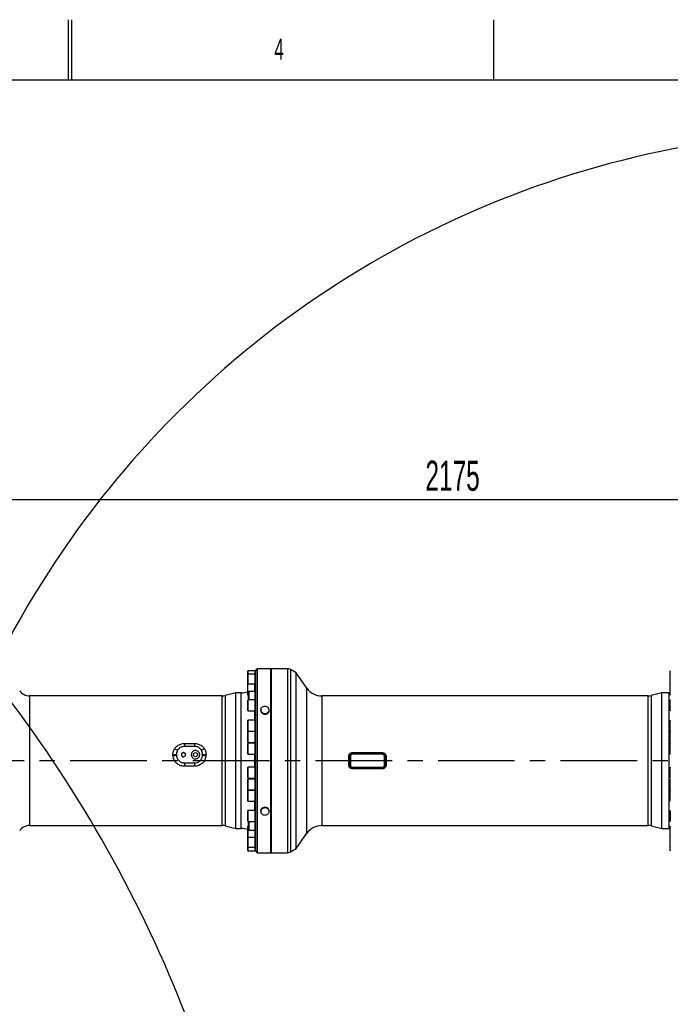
# Model space of a CAD drawing. Extents: x 0 to 8410, y 0 to 5940.
# Tile 62 of 212: x 2019 to 3098, y 4307 to 5940. Entities that reach past the tile are written whole.
import ezdxf

# ---------------------------------------------------------------- set-up
doc = ezdxf.new("R2010")
doc.units = 0
doc.header["$LTSCALE"] = 10
doc.linetypes.add('CENTERX2', pattern=[20.32, 12.7, -2.54, 2.54, -2.54])
doc.layers.get('0').update_dxf_attribs({"linetype": 'CONTINUOUS'})
doc.styles.add('SLDTEXTSTYLE0', font='TXT', dxfattribs={"width": 0.605})
doc.dimstyles.new('SLDDIMSTYLE1', dxfattribs={"dimtxt": 50, "dimasz": 50, "dimexe": 0, "dimexo": 0.0625, "dimgap": 12.5, "dimtad": 1, "dimdec": 1, "dimrnd": 1e-09, "dimzin": 12, "dimtxsty": 'SLDTEXTSTYLE0', "dimsah": 1, "dimcen": 0.09, "dimazin": 3, "dimtfac": 1, "dimtofl": 0, "dimtmove": 0, "dimatfit": 3, "dimtolj": 1, "dimtzin": 12})

# ---------------------------------------------------------------- blocks, each defined once
blk = doc.blocks.new('_D_4')
at = {"color": 7, "linetype": 'CONTINUOUS'}
for p, q in [((1680.8, 4421.4), (1680.8, 5159.5)), ((3855.8, 4731.4), (3855.8, 5159.5)), ((1680.8, 5144.5), (3855.8, 5144.5))]:
    blk.add_line(p, q, dxfattribs=at)
for points in [[(1680.8, 5144.5), (1730.8, 5137), (1730.8, 5152)], [(3855.8, 5144.5), (3805.8, 5152), (3805.8, 5137)]]:
    blk.add_solid(points, dxfattribs=at)
at = {"color": 7, "linetype": 'CONTINUOUS', "insert": (2691.9, 5208.9), "char_height": 50, "attachment_point": 1, "style": 'SLDTEXTSTYLE0'}
blk.add_mtext('2175', dxfattribs=at)

msp = doc.modelspace()

# ---------------------------------------------------------------- linework, layer by layer
at = {"color": 7, "linetype": 'CONTINUOUS'}
for p, q in [((2100, 5840), (2100, 5940)), ((2105, 5940), (2105, 5840)), ((2805, 5840), (2805, 5940)), ((8310, 5840), (200, 5840)), ((2397.26, 4854.32), (2397.26, 4859.99)), ((2397.26, 4837.76), (2397.26, 4854.32)), ((2409.26, 4860.49), (2397.76, 4860.49)), ((2409.26, 4854.82), (2397.76, 4854.82)), ((2410.76, 4860.85), (2409.26, 4860.85)), ((2409.26, 4860.85), (2409.26, 4855.18)), ((2410.76, 4855.18), (2409.26, 4855.18)), ((2409.26, 4855.18), (2409.26, 4844.65)), ((2410.76, 4711.35), (2410.76, 4860.85)), ((2435.76, 4863.85), (2413.76, 4863.85)), ((2436.06, 4863.85), (2435.76, 4863.55)), ((2435.76, 4711.35), (2435.76, 4863.85)), ((2463.08, 4863.85), (2436.06, 4863.85)), ((2436.06, 4863.85), (2436.06, 4558.85)), ((2477.76, 4856.92), (2468.08, 4862.51)), ((2477.76, 4565.78), (2477.76, 4856.92)), ((2495.46, 4831.65), (2477.76, 4856.92)), ((3097.26, 4854.32), (3097.26, 4859.99)), ((3097.26, 4837.76), (3097.26, 4854.32)), ((2397.26, 4820.49), (2397.26, 4837.76)), ((2409.26, 4838.26), (2397.76, 4838.26)), ((2409.26, 4844.65), (2409.26, 4838.63)), ((2410.76, 4838.63), (2409.26, 4838.63)), ((2409.26, 4826.66), (2409.26, 4838.63)), ((3097.26, 4820.49), (3097.26, 4837.76)), ((2355.16, 4818.85), (2035.73, 4818.85)), ((2377.67, 4823.85), (2360, 4819.45)), ((2386.63, 4823.85), (2377.67, 4823.85)), ((2377.67, 4598.85), (2377.67, 4823.85)), ((2397.76, 4819.99), (2398.76, 4819.99)), ((2398.76, 4812.17), (2398.76, 4825.79)), ((2409.26, 4826.29), (2399.26, 4826.29)), ((2410.76, 4826.66), (2409.26, 4826.66)), ((2409.26, 4826.66), (2409.26, 4817.16)), ((2409.26, 4817.16), (2409.26, 4812.53)), ((3061.3, 4818.85), (2520.04, 4818.85)), ((3083.76, 4823.85), (3066.15, 4819.45)), ((3095.76, 4823.85), (3083.76, 4823.85)), ((3083.76, 4598.85), (3083.76, 4823.85)), ((3097.26, 4823.93), (3095.76, 4823.85)), ((2397.26, 4794.4), (2397.26, 4811.67)), ((2409.26, 4812.17), (2397.76, 4812.17)), ((2410.76, 4812.53), (2409.26, 4812.53)), ((2409.26, 4812.53), (2409.26, 4797.06)), ((3097.26, 4794.4), (3097.26, 4811.67)), ((2397.76, 4793.9), (2409.26, 4793.9)), ((2409.26, 4797.06), (2409.26, 4793.53)), ((2409.26, 4793.53), (2410.76, 4793.53)), ((2418.76, 4795.5), (2418.76, 4794.41)), ((2432.76, 4794.41), (2432.76, 4795.5)), ((2397.26, 4760.88), (2397.26, 4778.15)), ((2409.26, 4778.65), (2397.76, 4778.65)), ((2410.76, 4779.01), (2409.26, 4779.01)), ((2409.26, 4779.01), (2409.26, 4761.7)), ((3097.26, 4760.88), (3097.26, 4778.15)), ((2397.26, 4742.16), (2397.26, 4759.43)), ((2397.76, 4760.38), (2409.26, 4760.38)), ((2409.26, 4759.93), (2397.76, 4759.93)), ((2409.26, 4761.7), (2409.26, 4760.3)), ((2410.76, 4760.3), (2409.26, 4760.3)), ((2409.26, 4760.3), (2409.26, 4750.8)), ((2409.26, 4750.8), (2409.26, 4741.3)), ((3097.26, 4742.16), (3097.26, 4759.43)), ((2309.12, 4735.06), (2292.4, 4735.06)), ((2397.26, 4722.64), (2397.26, 4739.91)), ((2397.76, 4741.66), (2409.26, 4741.66)), ((2409.26, 4740.41), (2397.76, 4740.41)), ((2409.26, 4741.3), (2410.76, 4741.3)), ((2410.76, 4740.78), (2409.26, 4740.78)), ((2409.26, 4740.78), (2409.26, 4722.26)), ((3097.26, 4722.64), (3097.26, 4739.91)), ((2279.15, 4721.68), (2279.2, 4720.49)), ((2322.32, 4720.49), (2322.37, 4721.68)), ((2397.76, 4722.14), (2409.26, 4722.14)), ((2409.26, 4722.26), (2409.26, 4721.78)), ((2409.26, 4721.78), (2410.76, 4721.78)), ((2292.64, 4707.6), (2308.88, 4707.6)), ((2410.76, 4561.85), (2410.76, 4711.35)), ((2435.76, 4558.85), (2435.76, 4711.35)), ((2397.26, 4682.79), (2397.26, 4700.06)), ((2409.26, 4700.56), (2397.76, 4700.56)), ((2410.76, 4700.93), (2409.26, 4700.93)), ((2409.26, 4700.93), (2409.26, 4681.93)), ((3097.26, 4682.79), (3097.26, 4700.06)), ((2397.26, 4671.91), (2397.26, 4680.55)), ((2397.26, 4663.28), (2397.26, 4671.91)), ((2397.76, 4682.29), (2409.26, 4682.29)), ((2409.26, 4681.05), (2397.76, 4681.05)), ((2409.26, 4681.93), (2410.76, 4681.93)), ((2409.26, 4681.93), (2409.26, 4681.93)), ((2410.76, 4681.41), (2409.26, 4681.41)), ((2409.26, 4681.41), (2409.26, 4662.41)), ((3097.26, 4671.91), (3097.26, 4680.55)), ((3097.26, 4663.28), (3097.26, 4671.91)), ((2397.26, 4661.56), (2397.26, 4661.83)), ((2397.26, 4644.56), (2397.26, 4661.56)), ((2397.76, 4662.78), (2409.26, 4662.78)), ((2409.26, 4662.33), (2397.76, 4662.33)), ((2409.26, 4662.41), (2410.76, 4662.41)), ((2409.26, 4662.41), (2409.26, 4643.69)), ((3097.26, 4644.56), (3097.26, 4661.83)), ((2397.76, 4644.06), (2409.26, 4644.06)), ((2409.26, 4643.69), (2410.76, 4643.69)), ((2397.26, 4627.09), (2397.26, 4628.31)), ((2397.26, 4611.04), (2397.26, 4627.09)), ((2409.26, 4628.81), (2397.76, 4628.81)), ((2410.76, 4629.17), (2409.26, 4629.17)), ((2409.26, 4629.17), (2409.26, 4610.17)), ((2418.76, 4628.3), (2418.76, 4627.21)), ((2432.76, 4627.21), (2432.76, 4628.3)), ((3097.26, 4628.31), (3097.26, 4611.04)), ((2035.73, 4603.85), (2355.16, 4603.85)), ((2397.76, 4610.54), (2409.26, 4610.54)), ((2398.76, 4605.55), (2398.76, 4610.54)), ((2398.76, 4596.91), (2398.76, 4605.55)), ((2409.26, 4610.17), (2410.76, 4610.17)), ((2409.26, 4610.17), (2409.26, 4596.05)), ((2520.04, 4603.85), (3061.3, 4603.85)), ((2360, 4603.26), (2377.67, 4598.85)), ((2377.67, 4598.85), (2386.63, 4598.85)), ((2397.26, 4599.45), (2397.26, 4602.21)), ((2397.26, 4584.94), (2397.26, 4599.45)), ((2398.76, 4602.71), (2397.76, 4602.71)), ((2399.26, 4596.41), (2409.26, 4596.41)), ((2409.26, 4596.05), (2410.76, 4596.05)), ((2409.26, 4596.05), (2409.26, 4584.08)), ((2477.76, 4565.78), (2495.46, 4591.06)), ((3066.15, 4603.26), (3083.76, 4598.85)), ((3083.76, 4598.85), (3095.76, 4598.85)), ((3095.76, 4598.85), (3097.26, 4598.78)), ((3097.26, 4584.94), (3097.26, 4602.21)), ((2397.26, 4580.87), (2397.26, 4584.94)), ((2397.26, 4568.39), (2397.26, 4580.87)), ((2397.76, 4584.44), (2409.26, 4584.44)), ((2409.26, 4584.08), (2410.76, 4584.08)), ((2409.26, 4584.08), (2409.26, 4567.52)), ((3097.26, 4568.39), (3097.26, 4584.88)), ((2397.26, 4562.72), (2397.26, 4568.39)), ((2397.76, 4567.89), (2409.26, 4567.89)), ((2397.76, 4562.22), (2409.26, 4562.22)), ((2409.26, 4567.52), (2410.76, 4567.52)), ((2409.26, 4567.52), (2409.26, 4561.85)), ((2409.26, 4561.85), (2410.76, 4561.85)), ((2413.76, 4558.85), (2435.76, 4558.85)), ((2435.76, 4559.15), (2436.06, 4558.85)), ((2436.06, 4558.85), (2463.08, 4558.85)), ((2468.08, 4560.19), (2477.76, 4565.78)), ((3097.26, 4562.72), (3097.26, 4568.39))]:
    msp.add_line(p, q, dxfattribs=at)
at = {"color": 8, "linetype": 'CONTINUOUS'}
for p, q in [((2397.76, 4860.49), (2397.76, 4854.82)), ((2397.76, 4854.82), (2397.76, 4838.26)), ((2413.76, 4711.35), (2413.76, 4863.85)), ((2463.08, 4863.85), (2463.08, 4558.85)), ((2468.08, 4862.51), (2468.08, 4560.19)), ((2397.76, 4819.99), (2397.76, 4838.26)), ((2035.73, 4818.85), (2035.73, 4603.85)), ((2355.16, 4603.85), (2355.16, 4818.85)), ((2360, 4819.45), (2360, 4711.35)), ((2386.63, 4711.35), (2386.63, 4823.85)), ((2399.26, 4826.29), (2399.26, 4812.17)), ((2495.46, 4591.06), (2495.46, 4831.65)), ((2520.04, 4818.85), (2520.04, 4603.85)), ((3061.3, 4603.85), (3061.3, 4818.85)), ((3066.15, 4819.45), (3066.15, 4603.26)), ((3095.76, 4711.35), (3095.76, 4823.85)), ((2397.76, 4812.17), (2397.76, 4793.9)), ((2408.83, 4778.65), (2408.83, 4793.9)), ((2397.76, 4778.65), (2397.76, 4760.38)), ((2397.76, 4759.93), (2397.76, 4741.66)), ((2408.83, 4759.93), (2408.83, 4760.38)), ((2292.4, 4739.9), (2292.4, 4735.06)), ((2292.4, 4739.9), (2309.12, 4739.9)), ((2309.12, 4739.9), (2309.12, 4735.06)), ((2397.76, 4740.41), (2397.76, 4722.14)), ((2408.83, 4740.41), (2408.83, 4741.66)), ((2273.39, 4720.09), (2273.35, 4721.23)), ((2328.17, 4721.23), (2328.13, 4720.09)), ((2408.83, 4711.35), (2408.83, 4722.14)), ((2564.85, 4703.85), (2564.85, 4718.85)), ((2566.17, 4718.82), (2566.17, 4703.89)), ((2567.49, 4718.78), (2567.49, 4703.92)), ((2570.76, 4723.38), (2570.76, 4724.78)), ((2570.76, 4724.78), (2620.76, 4724.78)), ((2570.76, 4723.38), (2570.76, 4722.04)), ((2620.76, 4723.38), (2570.76, 4723.38)), ((2620.76, 4722.04), (2570.76, 4722.04)), ((2620.76, 4723.38), (2620.76, 4724.78)), ((2620.76, 4723.38), (2620.76, 4722.04)), ((2624.03, 4703.92), (2624.03, 4718.78)), ((2625.35, 4703.89), (2625.35, 4718.82)), ((2626.67, 4718.85), (2626.67, 4703.85)), ((2292.64, 4707.6), (2292.64, 4702.15)), ((2308.88, 4702.15), (2292.64, 4702.15)), ((2308.88, 4707.6), (2308.88, 4702.15)), ((2360, 4711.35), (2360, 4603.26)), ((2386.63, 4598.85), (2386.63, 4711.35)), ((2408.83, 4700.56), (2408.83, 4711.35)), ((2413.76, 4558.85), (2413.76, 4711.35)), ((3095.76, 4598.85), (3095.76, 4711.35)), ((2397.76, 4700.56), (2397.76, 4682.29)), ((2570.76, 4700.67), (2570.76, 4699.32)), ((2570.76, 4700.67), (2620.76, 4700.67)), ((2570.76, 4697.93), (2570.76, 4699.32)), ((2570.76, 4699.32), (2620.76, 4699.32)), ((2620.76, 4697.93), (2570.76, 4697.93)), ((2620.76, 4700.67), (2620.76, 4699.32)), ((2620.76, 4697.93), (2620.76, 4699.32)), ((2397.76, 4681.05), (2397.76, 4671.91)), ((2397.76, 4671.91), (2397.76, 4662.78)), ((2408.83, 4681.05), (2408.83, 4682.29)), ((2397.76, 4662.33), (2397.76, 4662.04)), ((2397.76, 4662.04), (2397.76, 4644.06)), ((2408.83, 4662.33), (2408.83, 4662.78)), ((2408.83, 4628.81), (2408.83, 4644.06)), ((2397.76, 4628.81), (2397.76, 4627.52)), ((2397.76, 4627.52), (2397.76, 4610.54)), ((2399.26, 4610.54), (2399.26, 4605.55)), ((2399.26, 4605.55), (2399.26, 4596.41)), ((2397.76, 4602.71), (2397.76, 4599.79)), ((2397.76, 4599.79), (2397.76, 4584.44)), ((2397.76, 4584.44), (2397.76, 4581.1)), ((2397.76, 4581.1), (2397.76, 4567.89)), ((2397.76, 4567.89), (2397.76, 4562.22))]:
    msp.add_line(p, q, dxfattribs=at)
at = {"color": 7, "linetype": 'CENTERX2'}
msp.add_line((3855.76, 4711.35), (1155.22, 4711.35), dxfattribs=at)
at = {"color": 7, "linetype": 'CONTINUOUS', "flags": 128}
for points in [[(2426.1, 4789.64), (2427.64, 4789.85), (2429.1, 4790.34), (2430.38, 4791.09), (2431.44, 4792.06), (2432.2, 4793.21), (2432.65, 4794.47), (2432.75, 4795.78), (2432.5, 4797.08), (2431.91, 4798.3), (2431.02, 4799.38), (2429.86, 4800.26), (2428.49, 4800.9), (2426.99, 4801.28), (2425.42, 4801.36), (2423.88, 4801.15), (2422.42, 4800.66), (2421.14, 4799.91), (2420.08, 4798.94), (2419.31, 4797.79), (2418.87, 4796.53), (2418.77, 4795.22), (2419.02, 4793.92), (2419.61, 4792.7), (2420.5, 4791.62), (2421.66, 4790.74), (2423.03, 4790.09), (2424.53, 4789.72), (2426.1, 4789.64)], [(2418.76, 4794.41), (2418.77, 4794.13), (2419.02, 4792.83), (2419.61, 4791.61), (2420.5, 4790.53), (2421.66, 4789.65), (2423.03, 4789), (2424.53, 4788.63), (2426.1, 4788.55)], [(2426.1, 4788.55), (2427.64, 4788.76), (2429.1, 4789.25), (2430.38, 4790), (2431.44, 4790.97), (2432.2, 4792.12), (2432.65, 4793.38), (2432.76, 4794.41)], [(2432.76, 4628.3), (2432.75, 4628.58), (2432.5, 4629.87), (2431.91, 4631.09), (2431.02, 4632.17), (2429.86, 4633.06), (2428.49, 4633.7), (2426.99, 4634.07), (2425.42, 4634.16), (2423.88, 4633.95), (2422.42, 4633.46), (2421.14, 4632.7), (2420.08, 4631.73), (2419.31, 4630.59), (2418.87, 4629.33), (2418.76, 4628.3)], [(2426.1, 4621.34), (2427.64, 4621.55), (2429.1, 4622.04), (2430.38, 4622.8), (2431.44, 4623.77), (2432.2, 4624.92), (2432.65, 4626.18), (2432.75, 4627.49), (2432.5, 4628.79), (2431.91, 4630), (2431.02, 4631.08), (2429.86, 4631.97), (2428.49, 4632.61), (2426.99, 4632.99), (2425.42, 4633.07), (2423.88, 4632.86), (2422.42, 4632.37), (2421.14, 4631.62), (2420.08, 4630.64), (2419.31, 4629.5), (2418.87, 4628.24), (2418.77, 4626.92), (2419.02, 4625.63), (2419.61, 4624.41), (2420.5, 4623.33), (2421.66, 4622.45), (2423.03, 4621.8), (2424.53, 4621.43), (2426.1, 4621.34)]]:
    msp.add_lwpolyline(points, dxfattribs=at)
at = {"color": 7, "linetype": 'CONTINUOUS'}
msp.add_circle((2310.76, 4721.35), 3.4, dxfattribs=at)
for centre, radius, start, end in [((3409.39, 4158), 1597.52, 55.72743, 154.20614), ((248.79, 3489.09), 2196.98, 6.11166, 38.37992), ((2397.76, 4859.99), 0.5, 90, 180), ((2397.76, 4854.32), 0.5, 90, 180), ((2413.76, 4860.85), 3, 90, 180), ((2463.08, 4853.85), 10, 60, 90), ((3097.76, 4859.99), 0.5, 90, 180), ((3097.76, 4854.32), 0.5, 90, 180), ((2397.76, 4837.76), 0.5, 90, 180), ((3097.76, 4837.76), 0.5, 90, 180), ((2035.73, 4838.85), 20, 215, 270), ((2355.16, 4838.85), 20, 270, 284), ((2386.63, 4858.85), 35, 270, 287.67489), ((2397.76, 4820.49), 0.5, 180, 270), ((2399.26, 4825.79), 0.5, 90, 180), ((2520.04, 4848.85), 30, 215, 270), ((3061.3, 4838.85), 20, 270, 284.03624), ((3097.76, 4820.49), 0.5, 180, 270), ((2397.76, 4811.67), 0.5, 90, 180), ((3097.76, 4811.67), 0.5, 90, 180), ((2397.76, 4794.4), 0.5, 180, 270), ((3097.76, 4794.4), 0.5, 180, 270), ((2397.76, 4778.15), 0.5, 90, 180), ((3097.76, 4778.15), 0.5, 90, 180), ((2397.76, 4760.88), 0.5, 180, 270), ((2397.76, 4759.43), 0.5, 90, 180), ((3097.76, 4760.88), 0.5, 180, 270), ((3097.76, 4759.43), 0.5, 90, 180), ((2397.76, 4742.16), 0.5, 180, 270), ((2397.76, 4739.91), 0.5, 90, 180), ((3097.76, 4742.16), 0.5, 180, 270), ((3097.76, 4739.91), 0.5, 90, 180), ((2397.76, 4722.64), 0.5, 180, 270), ((3097.76, 4722.64), 0.5, 180, 270), ((2397.76, 4700.06), 0.5, 90, 180), ((3097.76, 4700.06), 0.5, 90, 180), ((2397.76, 4682.79), 0.5, 180, 270), ((2397.76, 4680.55), 0.5, 90, 180), ((3097.76, 4682.79), 0.5, 180, 270), ((3097.76, 4680.55), 0.5, 90, 180), ((2397.76, 4663.28), 0.5, 180, 270), ((2397.76, 4661.83), 0.5, 90, 180), ((3097.76, 4663.28), 0.5, 180, 270), ((3097.76, 4661.83), 0.5, 90, 180), ((2397.76, 4644.56), 0.5, 180, 270), ((3097.76, 4644.56), 0.5, 180, 270), ((2397.76, 4628.31), 0.5, 90, 180), ((3097.76, 4628.31), 0.5, 90, 180), ((2035.73, 4583.85), 20, 90, 145), ((2355.16, 4583.85), 20, 76, 90), ((2397.76, 4611.04), 0.5, 180, 270), ((2520.04, 4573.85), 30, 90, 145), ((3061.3, 4583.85), 20, 75.96376, 90), ((3097.76, 4611.04), 0.5, 180, 270), ((2386.63, 4563.85), 35, 72.32511, 90), ((2397.76, 4602.21), 0.5, 90, 180), ((2399.26, 4596.91), 0.5, 180, 270), ((3097.76, 4602.21), 0.5, 90, 180), ((2397.76, 4584.94), 0.5, 180, 270), ((3097.76, 4584.94), 0.5, 180, 270), ((2397.76, 4568.39), 0.5, 180, 270), ((2397.76, 4562.72), 0.5, 180, 270), ((2413.76, 4561.85), 3, 180, 270), ((2463.08, 4568.85), 10, 270, 300), ((3097.76, 4568.39), 0.5, 180, 270), ((3097.76, 4562.72), 0.5, 180, 270)]:
    msp.add_arc(centre, radius, start, end, dxfattribs=at)
at = {"color": 8, "linetype": 'CONTINUOUS'}
for centre, radius, start, end in [((2271.33, 4785.56), 64.35, 271.79654, 276.98216), ((2271.27, 4792.81), 72.75, 271.66836, 276.25286), ((2292.69, 4759.24), 32.67, 239.29648, 249.01589), ((2308.84, 4759.23), 32.65, 290.98148, 300.70615), ((2330.25, 4792.82), 72.76, 263.74739, 268.33155), ((2330.19, 4785.55), 64.34, 263.01751, 268.2038), ((2564.91, 4696.03), 22.82, 86.83132, 90.15408), ((2567.43, 4741.25), 22.47, 266.79468, 270.17008), ((2624.09, 4741.25), 22.47, 269.83, 273.20497), ((2626.61, 4696.04), 22.81, 89.84534, 93.16926), ((2564.91, 4726.32), 22.47, 269.83012, 273.20512), ((2567.43, 4681.1), 22.82, 89.84572, 93.16888), ((2624.09, 4681.1), 22.82, 86.83147, 90.15421), ((2626.61, 4726.31), 22.46, 266.79431, 270.17046)]:
    msp.add_arc(centre, radius, start, end, dxfattribs=at)
for points, knots in [([(2276.01, 4731.15), (2276.2, 4731.44), (2276.95, 4732.56), (2278.49, 4734.35), (2280.8, 4736.31), (2283.41, 4737.88), (2286.26, 4739.04), (2289.28, 4739.76), (2291.36, 4739.85), (2292.4, 4739.9)], [0, 0, 0, 0, 0.054303, 0.2101824, 0.3660668, 0.5234206, 0.6807767, 0.8403737, 1, 1, 1, 1]), ([(2309.12, 4739.9), (2310.16, 4739.85), (2312.24, 4739.76), (2315.26, 4739.04), (2318.11, 4737.88), (2320.72, 4736.31), (2323.03, 4734.35), (2324.57, 4732.56), (2325.32, 4731.44), (2325.51, 4731.15)], [0, 0, 0, 0, 0.1596259, 0.3192285, 0.4765841, 0.6339375, 0.7898215, 0.9457005, 1, 1, 1, 1]), ([(2273.35, 4721.23), (2273.35, 4722.06), (2273.35, 4723.72), (2273.81, 4726.24), (2274.64, 4728.78), (2275.55, 4730.35), (2276.01, 4731.15)], [0, 0, 0, 0, 0.2354316, 0.4757838, 0.7345162, 1, 1, 1, 1]), ([(2292.64, 4702.15), (2291.61, 4702.2), (2289.52, 4702.29), (2286.42, 4703.06), (2283.43, 4704.3), (2280.65, 4706.06), (2278.22, 4708.27), (2276.2, 4710.88), (2274.7, 4713.76), (2273.68, 4716.87), (2273.49, 4719), (2273.39, 4720.09)], [0, 0, 0, 0, 0.10622183, 0.21569486, 0.3281506, 0.43942861, 0.55406644, 0.66468694, 0.77884599, 0.88763195, 1, 1, 1, 1]), ([(2328.13, 4720.09), (2327.98, 4718.68), (2327.73, 4716.26), (2326.47, 4712.99), (2324.93, 4710.31), (2322.95, 4707.91), (2320.62, 4705.89), (2317.98, 4704.25), (2315.1, 4703.06), (2312.04, 4702.3), (2309.94, 4702.2), (2308.88, 4702.15)], [0, 0, 0, 0, 0.14541671, 0.25069591, 0.35911652, 0.46334611, 0.57043296, 0.67570756, 0.78374075, 0.89051301, 1, 1, 1, 1]), ([(2325.51, 4731.15), (2325.96, 4730.37), (2326.87, 4728.8), (2327.7, 4726.28), (2328.17, 4723.74), (2328.17, 4722.07), (2328.17, 4721.23)], [0, 0, 0, 0, 0.2587606, 0.5242188, 0.7596247, 1, 1, 1, 1]), ([(2564.85, 4718.85), (2564.92, 4719.54), (2565.05, 4720.89), (2566.09, 4722.66), (2567.58, 4723.98), (2569.24, 4724.68), (2570.33, 4724.75), (2570.76, 4724.78)], [0, 0, 0, 0, 0.2229501, 0.4345871, 0.6471792, 0.8611647, 1, 1, 1, 1]), ([(2570.76, 4723.38), (2570.24, 4723.33), (2569.21, 4723.23), (2567.84, 4722.45), (2566.8, 4721.29), (2566.25, 4720), (2566.19, 4719.15), (2566.17, 4718.82)], [0, 0, 0, 0, 0.2144833, 0.4290008, 0.6439794, 0.8591251, 1, 1, 1, 1]), ([(2570.76, 4722.04), (2570.42, 4722.01), (2569.73, 4721.95), (2568.87, 4721.49), (2568.18, 4720.85), (2567.68, 4720.02), (2567.5, 4719.27), (2567.49, 4718.84), (2567.49, 4718.78)], [0, 0, 0, 0, 0.19751138, 0.40704504, 0.5537981, 0.74904243, 0.96496514, 1, 1, 1, 1]), ([(2620.76, 4724.78), (2621.44, 4724.71), (2622.79, 4724.58), (2624.58, 4723.52), (2625.91, 4721.99), (2626.58, 4720.33), (2626.65, 4719.26), (2626.67, 4718.85)], [0, 0, 0, 0, 0.2188212, 0.4356652, 0.652744, 0.8688201, 1, 1, 1, 1]), ([(2625.35, 4718.82), (2625.3, 4719.33), (2625.2, 4720.35), (2624.41, 4721.72), (2623.25, 4722.75), (2621.96, 4723.31), (2621.1, 4723.36), (2620.76, 4723.38)], [0, 0, 0, 0, 0.2136131, 0.4273775, 0.6421086, 0.8572641, 1, 1, 1, 1]), ([(2624.03, 4718.78), (2624, 4719.12), (2623.93, 4719.82), (2623.44, 4720.72), (2622.73, 4721.43), (2621.84, 4721.93), (2621.13, 4722), (2620.76, 4722.04)], [0, 0, 0, 0, 0.1951568, 0.4134671, 0.5866017, 0.7838656, 1, 1, 1, 1]), ([(2570.76, 4697.93), (2570.08, 4697.99), (2568.73, 4698.13), (2566.94, 4699.19), (2565.61, 4700.72), (2564.94, 4702.38), (2564.87, 4703.45), (2564.85, 4703.85)], [0, 0, 0, 0, 0.2188222, 0.4356672, 0.652747, 0.8688195, 1, 1, 1, 1]), ([(2566.17, 4703.89), (2566.22, 4703.38), (2566.32, 4702.35), (2567.11, 4700.99), (2568.27, 4699.95), (2569.56, 4699.4), (2570.42, 4699.34), (2570.76, 4699.32)], [0, 0, 0, 0, 0.2136384, 0.4274062, 0.6421327, 0.8572837, 1, 1, 1, 1]), ([(2567.49, 4703.92), (2567.52, 4703.59), (2567.59, 4702.89), (2568.08, 4701.98), (2568.79, 4701.27), (2569.68, 4700.77), (2570.39, 4700.7), (2570.76, 4700.67)], [0, 0, 0, 0, 0.1951658, 0.4134715, 0.5866274, 0.7838747, 1, 1, 1, 1]), ([(2620.76, 4700.67), (2621.1, 4700.7), (2621.79, 4700.76), (2622.65, 4701.22), (2623.34, 4701.86), (2623.84, 4702.68), (2624.02, 4703.44), (2624.03, 4703.86), (2624.03, 4703.92)], [0, 0, 0, 0, 0.1975099, 0.4070628, 0.5538147, 0.7490455, 0.9650119, 1, 1, 1, 1]), ([(2620.76, 4699.32), (2621.27, 4699.37), (2622.31, 4699.47), (2623.68, 4700.26), (2624.72, 4701.42), (2625.27, 4702.7), (2625.33, 4703.55), (2625.35, 4703.89)], [0, 0, 0, 0, 0.21447694, 0.42901863, 0.6439552, 0.85909448, 1, 1, 1, 1]), ([(2626.67, 4703.85), (2626.6, 4703.16), (2626.47, 4701.81), (2625.43, 4700.04), (2623.94, 4698.72), (2622.28, 4698.02), (2621.19, 4697.95), (2620.76, 4697.93)], [0, 0, 0, 0, 0.2229511, 0.4345806, 0.6471811, 0.8611655, 1, 1, 1, 1])]:
    msp.add_open_spline(points, degree=3, knots=knots, dxfattribs=at)
at = {"color": 7, "linetype": 'CONTINUOUS'}
for points, knots in [([(2292.4, 4735.06), (2291.04, 4734.95), (2288.93, 4734.78), (2286.29, 4733.67), (2284.38, 4732.51), (2282.72, 4731.04), (2281.63, 4729.73), (2281.11, 4728.93), (2280.99, 4728.74)], [0, 0, 0, 0, 0.2962012, 0.4606747, 0.6251749, 0.7877062, 0.9502714, 1, 1, 1, 1]), ([(2320.53, 4728.74), (2319.72, 4729.82), (2318.47, 4731.51), (2316.11, 4733.19), (2314, 4734.24), (2311.63, 4734.93), (2309.97, 4735.01), (2309.12, 4735.06)], [0, 0, 0, 0, 0.2960423, 0.4630463, 0.6352345, 0.814347, 1, 1, 1, 1]), ([(2280.99, 4728.74), (2280.38, 4727.53), (2279.25, 4725.3), (2279.18, 4722.81), (2279.15, 4721.68)], [0, 0, 0, 0, 0.545749, 1, 1, 1, 1]), ([(2279.2, 4720.49), (2279.36, 4719.14), (2279.62, 4717.06), (2280.82, 4714.47), (2282.06, 4712.6), (2283.62, 4710.96), (2285.41, 4709.61), (2287.43, 4708.57), (2289.84, 4707.78), (2291.62, 4707.66), (2292.64, 4707.6)], [0, 0, 0, 0, 0.1968309, 0.303895, 0.4140289, 0.5218431, 0.6327824, 0.7404594, 0.8512092, 1, 1, 1, 1]), ([(2294.16, 4721.35), (2294.12, 4720.97), (2294.05, 4720.2), (2293.46, 4719.18), (2292.59, 4718.41), (2291.51, 4717.97), (2290.35, 4717.91), (2289.24, 4718.24), (2288.3, 4718.92), (2287.63, 4719.87), (2287.31, 4720.99), (2287.39, 4722.15), (2287.84, 4723.22), (2288.63, 4724.09), (2289.66, 4724.64), (2290.81, 4724.82), (2291.94, 4724.61), (2292.95, 4724.04), (2293.71, 4723.17), (2294.1, 4722.22), (2294.14, 4721.6), (2294.16, 4721.35)], [0, 0, 0, 0, 0.0538559, 0.10772, 0.1614356, 0.2150127, 0.2685174, 0.3219956, 0.375483, 0.4290241, 0.4826907, 0.5365297, 0.590536, 0.6445912, 0.6984418, 0.7519447, 0.805168, 0.8583998, 0.9119071, 0.965764, 1, 1, 1, 1]), ([(2317.76, 4721.35), (2317.68, 4720.57), (2317.53, 4718.99), (2316.32, 4716.9), (2314.54, 4715.3), (2312.33, 4714.39), (2309.94, 4714.27), (2307.64, 4714.94), (2305.69, 4716.33), (2304.32, 4718.29), (2303.67, 4720.59), (2303.81, 4722.97), (2304.74, 4725.18), (2306.35, 4726.97), (2308.47, 4728.11), (2310.83, 4728.48), (2313.17, 4728.06), (2315.24, 4726.9), (2316.81, 4725.12), (2317.64, 4723.16), (2317.73, 4721.86), (2317.76, 4721.35)], [0, 0, 0, 0, 0.0536957, 0.1073957, 0.1609537, 0.2144662, 0.2679942, 0.3215383, 0.3750718, 0.4285924, 0.4821162, 0.535781, 0.5897263, 0.6438866, 0.6979058, 0.751397, 0.8044092, 0.8574218, 0.9109117, 0.9649215, 1, 1, 1, 1]), ([(2308.88, 4707.6), (2310.23, 4707.71), (2312.34, 4707.89), (2315.02, 4709), (2316.97, 4710.19), (2318.68, 4711.71), (2320.1, 4713.47), (2321.19, 4715.45), (2322.05, 4717.79), (2322.22, 4719.52), (2322.32, 4720.49)], [0, 0, 0, 0, 0.196674, 0.3065683, 0.41975, 0.5279879, 0.6394004, 0.747063, 0.8578494, 1, 1, 1, 1]), ([(2322.37, 4721.68), (2322.31, 4723.04), (2322.21, 4725.54), (2321.05, 4727.74), (2320.53, 4728.74)], [0, 0, 0, 0, 0.545181, 1, 1, 1, 1])]:
    msp.add_open_spline(points, degree=3, knots=knots, dxfattribs=at)

# ---------------------------------------------------------------- texts
at = {"color": 7, "linetype": 'CONTINUOUS', "insert": (2441.37, 5908.65), "char_height": 35, "attachment_point": 1, "style": 'SLDTEXTSTYLE0'}
msp.add_mtext('4', dxfattribs=at)

# ---------------------------------------------------------------- dimensions: what is measured, and where the dimension line sits
at = {"color": 7, "linetype": 'CONTINUOUS'}
dim = msp.add_linear_dim(base=(3855.76, 5144.48), p1=(1680.76, 4401.35), p2=(3855.76, 4711.35), dimstyle='SLDDIMSTYLE1', dxfattribs=at)
dim.commit()
dim.dimension.update_dxf_attribs({"geometry": '_D_4', "text_midpoint": (2768.26, 5144.48), "dimtype": 160})

doc.saveas('drawing.dxf')
